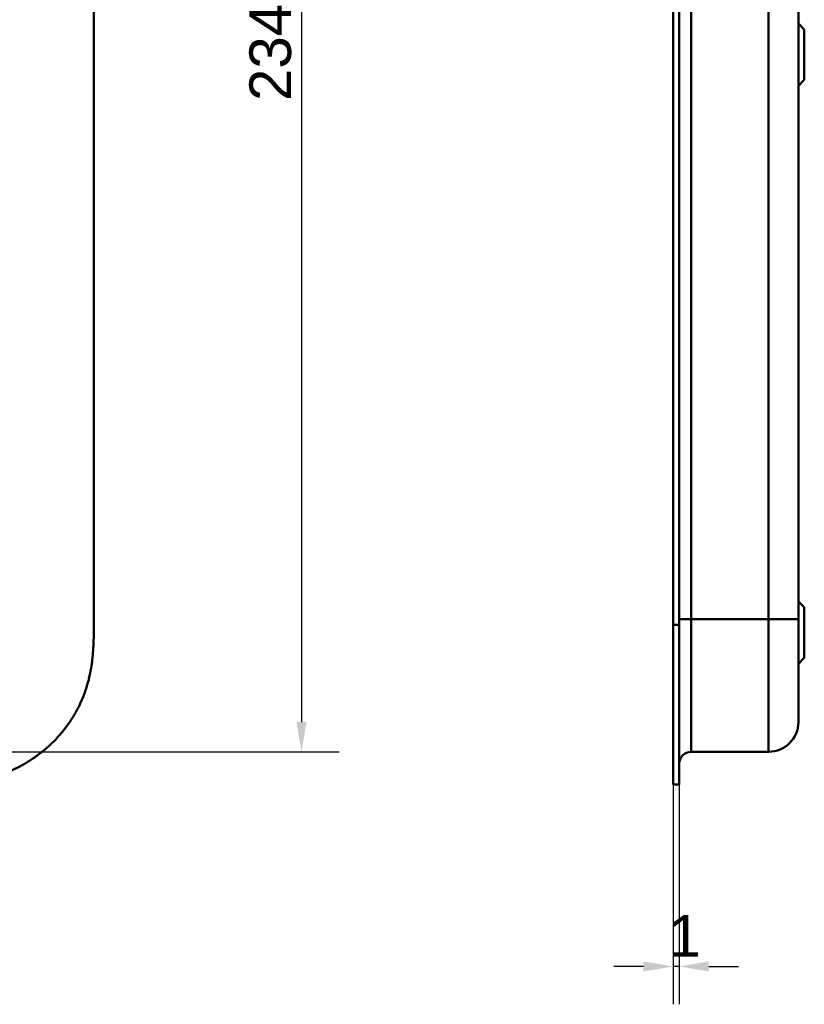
# Model space of a CAD drawing. Header units: millimetres. Extents: x 20 to 833, y 20 to 574.
# Tile 7 of 17: x 286 to 418, y 230 to 395. Entities that reach past the tile are written whole.
import ezdxf

# ---------------------------------------------------------------- set-up
doc = ezdxf.new("R2010")
doc.units = ezdxf.units.MM
doc.header["$LTSCALE"] = 2
for name, color, linetype, lineweight in [('Bemaßungen(DIN)', 7, 'Continuous', 25), ('Sichtbare Kanten(DIN)', 7, 'Continuous', 50), ('Sichtbare tangentiale Kanten(DIN)', 7, 'Continuous', 50)]:
    doc.layers.add(name, color=color, linetype=linetype, lineweight=lineweight)
doc.styles.add('STANDARD-DIN~0', font='arial.ttf')
doc.dimstyles.new('CAD-LAN', dxfattribs={"dimscale": 2, "dimtxt": 3.5, "dimasz": 2.5, "dimexe": 3.175, "dimexo": 0, "dimgap": 0.8, "dimtad": 1, "dimrnd": 1e-08, "dimtxsty": 'STANDARD-DIN~0', "dimcen": 0.09, "dimdle": 10, "dimclrd": 250, "dimclre": 250, "dimclrt": 250, "dimadec": 0, "dimazin": 2, "dimtfac": 1, "dimtmove": 0, "dimatfit": 3, "dimfxl": 1, "dimtolj": 1, "dimtzin": 0, "dimlwd": 25, "dimlwe": 25, "dimarcsym": 0})

# ---------------------------------------------------------------- blocks, each defined once
blk = doc.blocks.new('*D16')
at = {"layer": 'Bemaßungen(DIN)', "color": 250, "linetype": 'Continuous', "lineweight": 25, "true_color": 0x3f3f3f, "transparency": 16777216}
for p, q in [((258.41, 506.5), (339.67, 506.5)), ((333.32, 501.5), (333.32, 277.5)), ((258.41, 272.5), (339.67, 272.5))]:
    blk.add_line(p, q, dxfattribs=at)
at = {"layer": 'Bemaßungen(DIN)', "color": 250, "linetype": 'Continuous', "true_color": 0x3f3f3f, "transparency": 16777216}
for points in [[(332.49, 501.5), (334.16, 501.5), (333.32, 506.5)], [(332.49, 277.5), (334.16, 277.5), (333.32, 272.5)]]:
    blk.add_solid(points, dxfattribs=at)
at = {"layer": 'Defpoints', "color": 0, "linetype": 'Continuous', "transparency": 16777216}
for p in [(258.41, 506.5), (258.41, 272.5), (333.32, 272.5)]:
    blk.add_point(p, dxfattribs=at)
at = {"layer": 'Bemaßungen(DIN)', "color": 250, "linetype": 'Continuous', "lineweight": 25, "true_color": 0x3f3f3f, "transparency": 16777216, "insert": (324.57, 381.72), "char_height": 7, "attachment_point": 1, "rotation": 90, "style": 'STANDARD-DIN~0'}
blk.add_mtext('\\A1;234', dxfattribs=at)
blk = doc.blocks.new('*D19')
at = {"layer": 'Bemaßungen(DIN)', "color": 250, "linetype": 'Continuous', "lineweight": 25, "true_color": 0x3f3f3f, "transparency": 16777216}
for p, q in [((395.73, 267), (395.73, 230.13)), ((396.7, 267), (396.7, 230.13)), ((390.73, 236.48), (385.73, 236.48)), ((396.7, 236.48), (395.73, 236.48)), ((401.7, 236.48), (406.7, 236.48))]:
    blk.add_line(p, q, dxfattribs=at)
at = {"layer": 'Bemaßungen(DIN)', "color": 250, "linetype": 'Continuous', "true_color": 0x3f3f3f, "transparency": 16777216}
for points in [[(390.73, 237.31), (390.73, 235.64), (395.73, 236.48)], [(401.7, 237.31), (401.7, 235.64), (396.7, 236.48)]]:
    blk.add_solid(points, dxfattribs=at)
at = {"layer": 'Defpoints', "color": 0, "linetype": 'Continuous', "transparency": 16777216}
for p in [(395.73, 267), (396.7, 267), (395.73, 236.48)]:
    blk.add_point(p, dxfattribs=at)
at = {"layer": 'Bemaßungen(DIN)', "color": 250, "linetype": 'Continuous', "lineweight": 25, "true_color": 0x3f3f3f, "transparency": 16777216, "insert": (394.93, 245.1), "char_height": 7, "attachment_point": 1, "style": 'STANDARD-DIN~0'}
blk.add_mtext('\\A1;1', dxfattribs=at)

msp = doc.modelspace()

# ---------------------------------------------------------------- linework, layer by layer
at = {"layer": 'Sichtbare Kanten(DIN)'}
for p, q in [((298.446, 293.786), (298.446, 485.258)), ((395.729, 293.786), (395.729, 485.217)), ((396.699, 485.217), (396.699, 293.786)), ((396.729, 485.217), (396.729, 293.786)), ((416.729, 294.786), (416.729, 484.217)), ((417.729, 393.751), (416.729, 394.751)), ((417.729, 393.751), (417.729, 385.251)), ((417.729, 385.251), (416.729, 384.251)), ((417.729, 296.751), (416.729, 297.751)), ((417.729, 296.751), (417.729, 288.251)), ((395.729, 267.001), (395.729, 293.786)), ((396.699, 293.786), (396.699, 267.001)), ((396.729, 293.786), (396.729, 268.001)), ((417.729, 288.251), (416.729, 287.251)), ((398.729, 272.501), (411.729, 272.501)), ((396.699, 268.001), (396.729, 268.001)), ((395.729, 267.001), (396.699, 267.001))]:
    msp.add_line(p, q, dxfattribs=at)
for points, knots in [([(416.729, 277.501), (416.729, 277.501), (416.729, 277.501), (416.729, 277.501), (416.729, 277.501), (416.729, 277.502), (416.729, 277.511), (416.729, 277.515), (416.729, 277.523), (416.729, 277.533), (416.729, 277.544), (416.729, 277.557), (416.729, 277.576), (416.729, 277.576), (416.729, 277.577), (416.729, 277.577), (416.729, 277.615), (416.729, 277.669), (416.729, 277.747), (416.729, 277.748), (416.729, 277.75), (416.729, 277.751), (416.729, 277.83), (416.729, 277.934), (416.729, 278.068), (416.729, 278.069), (416.729, 278.071), (416.729, 278.072), (416.729, 278.208), (416.729, 278.376), (416.729, 278.576), (416.729, 278.577), (416.729, 278.578), (416.729, 278.579), (416.729, 278.781), (416.729, 279.019), (416.729, 279.292), (416.729, 279.563), (416.729, 279.871), (416.729, 280.213), (416.729, 280.553), (416.729, 280.93), (416.729, 281.337), (416.729, 281.742), (416.729, 282.182), (416.729, 282.647), (416.729, 283.111), (416.729, 283.606), (416.729, 284.121), (416.729, 284.634), (416.729, 285.174), (416.729, 285.726), (416.729, 286.278), (416.729, 286.852), (416.729, 287.432), (416.729, 287.436), (416.729, 287.44), (416.729, 287.445), (416.729, 288.024), (416.729, 288.616), (416.729, 289.21), (416.729, 289.219), (416.729, 289.228), (416.729, 289.236), (416.729, 289.834), (416.729, 290.436), (416.729, 291.062), (416.729, 291.07), (416.729, 291.077), (416.729, 291.085), (416.729, 291.396), (416.729, 291.698), (416.729, 292.007), (416.729, 292.325), (416.729, 292.64), (416.729, 292.956), (416.729, 293.567), (416.729, 294.177), (416.729, 294.786)], [0, 0, 0, 0, 0.0075325, 0.0075325, 0.0075325, 0.1836207, 0.1836207, 0.1836207, 0.2762788, 0.2762788, 0.2762788, 0.3665136, 0.3665136, 0.3665136, 0.3686273, 0.3686273, 0.3686273, 0.5500633, 0.5500633, 0.5500633, 0.5527911, 0.5527911, 0.5527911, 0.7354644, 0.7354644, 0.7354644, 0.7370886, 0.7370886, 0.7370886, 0.9217242, 0.9217242, 0.9217242, 0.9228036, 0.9228036, 0.9228036, 1.1089772, 1.1089772, 1.1089772, 1.2946929, 1.2946929, 1.2946929, 1.479917, 1.479917, 1.479917, 1.6643958, 1.6643958, 1.6643958, 1.8485335, 1.8485335, 1.8485335, 2.0316816, 2.0316816, 2.0316816, 2.2147613, 2.2147613, 2.2147613, 2.2161064, 2.2161064, 2.2161064, 2.3988701, 2.3988701, 2.3988701, 2.4015107, 2.4015107, 2.4015107, 2.5852067, 2.5852067, 2.5852067, 2.587374, 2.587374, 2.587374, 2.678885, 2.678885, 2.678885, 2.772998, 2.772998, 2.772998, 2.9555616, 2.9555616, 2.9555616, 2.9555616]), ([(271.408, 267.001), (271.993, 267.004), (273.172, 267.017), (274.661, 267.081), (276.159, 267.196), (277.362, 267.334), (278.866, 267.576), (280.067, 267.828), (281.556, 268.223), (282.736, 268.604), (284.186, 269.165), (285.324, 269.681), (286.709, 270.409), (287.784, 271.058), (289.076, 271.947), (290.066, 272.72), (291.24, 273.756), (292.125, 274.639), (293.157, 275.803), (293.921, 276.78), (294.793, 278.05), (295.422, 279.101), (296.12, 280.452), (296.608, 281.557), (297.128, 282.962), (297.474, 284.101), (297.822, 285.534), (298.037, 286.686), (298.232, 288.126), (298.336, 289.274), (298.413, 290.7), (298.446, 292.115), (298.446, 293.231), (298.446, 293.786)], [-0.99998994, -0.99998994, -0.99998994, -0.99998994, -0.9592928, -0.91859565, -0.89824708, -0.85754993, -0.83720136, -0.79650421, -0.77615564, -0.73545849, -0.71510992, -0.67441277, -0.6540642, -0.61336705, -0.59301848, -0.55232133, -0.53197276, -0.49127561, -0.47092704, -0.43022989, -0.40988132, -0.36918417, -0.3488356, -0.30813845, -0.28778988, -0.24709273, -0.22674416, -0.18604701, -0.16569844, -0.12500129, -0.10465272, -0.06395557, -0.02325842, -0.02325842, -0.02325842, -0.02325842])]:
    msp.add_open_spline(points, degree=3, knots=knots, dxfattribs=at)
for points in [[(416.729, 277.501), (416.729, 274.74), (414.491, 272.501), (411.729, 272.501)], [(396.729, 270.502), (396.73, 271.606), (397.625, 272.501), (398.729, 272.501)]]:
    msp.add_open_spline(points, degree=3, dxfattribs=at)
at = {"layer": 'Sichtbare tangentiale Kanten(DIN)'}
for p, q in [((398.729, 484.217), (398.729, 294.786)), ((411.729, 294.786), (411.729, 484.217)), ((398.729, 294.786), (398.729, 272.501)), ((398.729, 294.786), (411.729, 294.786)), ((411.729, 272.501), (411.729, 294.786)), ((395.729, 293.786), (396.699, 293.786)), ((396.699, 293.786), (396.729, 293.786))]:
    msp.add_line(p, q, dxfattribs=at)
for points in [[(396.729, 294.786), (396.729, 294.786), (397.625, 294.786), (398.729, 294.786)], [(411.729, 294.786), (414.491, 294.786), (416.729, 294.786), (416.729, 294.786)]]:
    msp.add_open_spline(points, degree=3, dxfattribs=at)

# ---------------------------------------------------------------- dimensions: what is measured, and where the dimension line sits
at = {"layer": 'Bemaßungen(DIN)', "color": 250, "linetype": 'Continuous', "lineweight": 25, "true_color": 0x3f3f3f}
for base, p1, p2, angle, override, picture, middle in [((333.325, 272.501), (258.408, 506.501), (258.408, 272.501), 90, {"dimgap": 0.8, "dimdec": 2, "dimtol": 0, "dimlim": 0, "dimtp": 0, "dimtm": 0, "dimtdec": 2, "dimtofl": 0, "dimatfit": 1}, '*D16', (333.325, 389.501)), ((395.729, 236.476), (396.699, 267.001), (395.729, 267.001), 180, {"dimgap": 0.8, "dimdec": 0, "dimtol": 0, "dimlim": 0, "dimtp": 0, "dimtm": 0, "dimtdec": 2, "dimtofl": 1, "dimatfit": 1}, '*D19', (396.214, 236.476))]:
    dim = msp.add_linear_dim(base=base, p1=p1, p2=p2, angle=angle, dimstyle='CAD-LAN', override=override, dxfattribs=at)
    dim.commit()
    dim.dimension.update_dxf_attribs({"geometry": picture, "text_midpoint": middle, "dimtype": 160})

doc.saveas('drawing.dxf')
